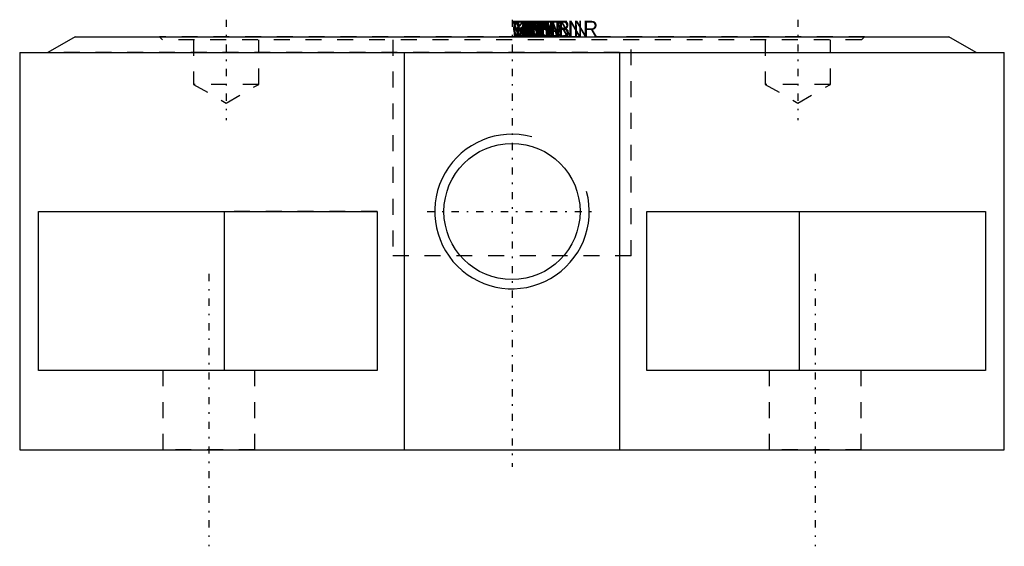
# Model space of a CAD drawing. Extents: x -31 to 31, y -32.1 to 1.1.
import ezdxf

# ---------------------------------------------------------------- set-up
doc = ezdxf.new("R2010")
doc.units = 0
for name, pattern in [('CNS_CENTER', [1.5, 0.45, -0.5, 0.05, -0.5]), ('CNS_DASHED', [2, 1, -1]), ('CNS_SOLID', [0])]:
    doc.linetypes.add(name, pattern=pattern)
for name, color, linetype in [('ATTRIB', 7, 'CONTINUOUS'), ('CENTER', 7, 'CNS_CENTER'), ('HIDDEN', 7, 'CNS_DASHED'), ('THREAD', 7, 'CNS_SOLID'), ('VIS', 7, 'CNS_SOLID')]:
    doc.layers.add(name, color=color, linetype=linetype)

msp = doc.modelspace()

# ---------------------------------------------------------------- linework, layer by layer
at = {"layer": 'CENTER'}
for p, q in [((-18, 1.068), (-18, -5.252)), ((0, 1.068), (0, -27.068)), ((18, 1.068), (18, -5.252)), ((-5.351, -11), (5.351, -11)), ((-19.092, -14.932), (-19.092, -32.068)), ((19.092, -14.932), (19.092, -32.068))]:
    msp.add_line(p, q, dxfattribs=at)
at = {"layer": 'HIDDEN'}
for p, q in [((-22.2, 0), (-22, -0.2)), ((22.2, 0), (-22.2, 0)), ((22, -0.2), (22.2, 0)), ((22, -0.2), (-22, -0.2)), ((-20.05, -0.2), (-20.05, -3)), ((-15.95, -3), (-15.95, -0.2)), ((-7.5, -0.2), (-7.5, -13.8)), ((7.5, -13.8), (7.5, -0.2)), ((15.95, -0.2), (15.95, -3)), ((20.05, -3), (20.05, -0.2)), ((6.778, -1), (-29.232, -1)), ((-20.05, -3), (-18, -4.184)), ((-15.95, -3), (-20.05, -3)), ((-18, -4.184), (-15.95, -3)), ((15.95, -3), (18, -4.184)), ((20.05, -3), (15.95, -3)), ((18, -4.184), (20.05, -3)), ((-8.5, -11), (-18.104, -11)), ((7.5, -13.8), (-7.5, -13.8)), ((-21.992, -21), (-21.992, -26)), ((-8.5, -21), (-21.992, -21)), ((-16.192, -26), (-16.192, -21)), ((16.192, -21), (16.192, -26)), ((21.992, -26), (21.992, -21)), ((-16.192, -26), (-21.992, -26)), ((21.992, -26), (16.192, -26))]:
    msp.add_line(p, q, dxfattribs=at)
at = {"layer": 'THREAD', "linetype": 'CNS_SOLID'}
msp.add_arc((0, -11), 4.864, 75, 375, dxfattribs=at)
at = {"layer": 'VIS'}
for p, q in [((-27.5, 0), (-29.232, -1)), ((-27.5, 0), (27.5, 0)), ((29.232, -1), (27.5, 0)), ((-31, -1), (-31, -26)), ((-31, -1), (31, -1)), ((-6.778, -26), (-6.778, -1)), ((6.778, -1), (6.778, -26)), ((31, -26), (31, -1)), ((-29.812, -11), (-8.5, -11)), ((-29.812, -21), (-29.812, -11)), ((-18.104, -21), (-18.104, -11)), ((-8.5, -11), (-8.5, -21)), ((8.5, -11), (29.812, -11)), ((8.5, -21), (8.5, -11)), ((18.104, -21), (18.104, -11)), ((29.812, -11), (29.812, -21)), ((-8.5, -21), (-29.812, -21)), ((29.812, -21), (8.5, -21)), ((-31, -26), (31, -26))]:
    msp.add_line(p, q, dxfattribs=at)
msp.add_circle((0, -11), 4.283, dxfattribs=at)
at = {"layer": 'VIS', "extrusion": (0, 1, 0)}
msp.add_point((0, 0), dxfattribs=at)

# ---------------------------------------------------------------- texts
at = {"layer": 'ATTRIB', "flags": 9}
for tag, s in [('VERS', '3'), ('TDN', '13.600'), ('GR', 'K5'), ('GEW', '300'), ('GNENN', '9.728'), ('BESTNR', '306175'), ('DS', '4.100'), ('NB', 'AMF306175'), ('NN', 'AMF 6370AAR K5'), ('NT', 'Suface-mounted clamping module, round'), ('LINA', 'AMF306175'), ('ENTR', 'Pneumatisch'), ('EK', '1,5'), ('HK', '13'), ('B', '5.8'), ('D', '62'), ('DB', '54'), ('DN', '15'), ('HA', '26'), ('K', '15'), ('R', ' G 1/8'), ('LK', '36'), ('H', '5.000'), ('KT', 'DUMMY')]:
    msp.add_attdef(tag, (0, 0), s, height=1, dxfattribs=at)

doc.saveas('drawing.dxf')
